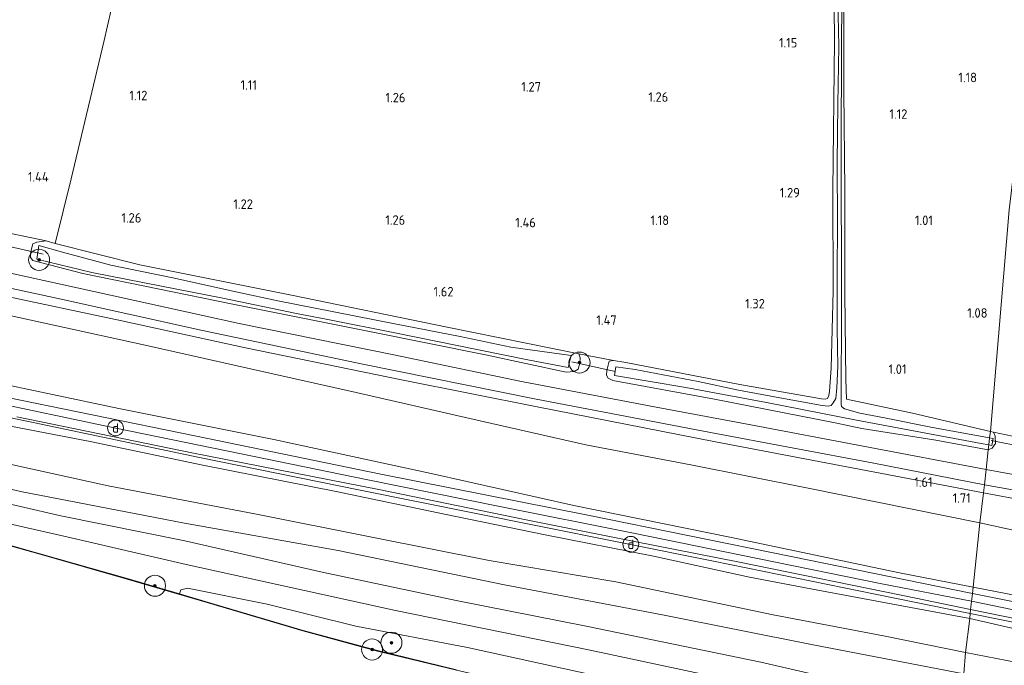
# Model space of a CAD drawing. Extents: x 126429 to 133038, y 413091 to 414846.
# Tile 142 of 256: x 128880 to 129066, y 413417 to 413539. Entities that reach past the tile are written whole.
import ezdxf
from ezdxf.enums import TextEntityAlignment as Align
from ezdxf.lldxf.tags import DXFTag

# ---------------------------------------------------------------- set-up
doc = ezdxf.new("R2010")
doc.units = 0
for name, color, linetype, lineweight in [('B-ME-GR-BOOM-S', 90, 'Continuous', 25), ('B-ME-GR-BOUWLAND_AKKERBOUW-GV', 80, 'Continuous', 13), ('B-ME-GR-GRAS-GV', 60, 'Continuous', 13), ('B-ME-GR-MOERAS-GV', 120, 'Continuous', 13), ('B-ME-GW-TALUD_KRUIN-G', 90, 'Continuous', 18), ('B-ME-GW-TALUD_TEEN-G', 90, 'Continuous', 18), ('B-ME-IE-MEUBILAIR_DIJKPAAL-S', 7, 'Continuous', 25), ('B-ME-IE-TERREINAFSCHEIDING_KUNSTMATIG_HEKWERK-G', 20, 'IE-TERREINAFSCHEIDING-KUNSTMATIG', 18), ('B-ME-KW-KUNSTWERK_DUIKER-G', 170, 'Continuous', 18), ('B-ME-OB-BESCHOEIING-GV', 7, 'Continuous', 18), ('B-ME-OB-OEVERVOORZIENING-G', 7, 'Continuous', 18), ('B-ME-OG-HOOGTEPUNT-S', 7, 'Continuous', 25), ('B-ME-OG-WATER_KANAAL-GV', 120, 'Continuous', 18), ('B-ME-OG-WATER_SLOOT-G', 120, 'Continuous', 18), ('B-ME-OG-WATER_SLOOT-GV', 120, 'Continuous', 18), ('B-ME-VH-VERHARDING_ASFALT-GV', 252, 'Continuous', 18), ('B-ME-VH-VERHARDING_HALFVERHARDING-GV', 252, 'Continuous', 18), ('B-ME-WH-WINTERBED-G', 150, 'WH-WINTERBED', 18)]:
    doc.layers.add(name, color=color, linetype=linetype, lineweight=lineweight)
doc.styles.add('NLCS-ISO', font='NLCS-ISO.ttf')
doc.styles.add('NLCS-ISO-ANNOTATIVE-T18', font='NLCS-ISO.ttf', dxfattribs={"height": 1.8})
doc.styles.get("Standard").update_dxf_attribs({"font": 'arial.ttf'})
doc.linetypes.add('IE-TERREINAFSCHEIDING-KUNSTMATIG', pattern='A,4,[82,NLCS.SHX,S=0.75,R=90,X=0,Y=0],4,-2', length=10)
tags = doc.linetypes.add('WH-WINTERBED', pattern='A,6,-3.5,["WB",Standard,S=1.8,R=0,X=-1.5,Y=-0.9],-3.5,6,-3.5,6,-3.5,6,-3.5,6,-3.5', length=51).pattern_tags.tags
tags[6] = DXFTag(74, 10)

# ---------------------------------------------------------------- blocks, each defined once
blk = doc.blocks.new('SAL-HOOGTELABEL-SO')
at = {"color": 0, "linetype": 'ByBlock', "lineweight": -2, "style": 'NLCS-ISO-ANNOTATIVE-T18'}
blk.add_attdef('HOOGTE', text='', height=1.8, dxfattribs=at).set_placement((2.79, 0), align=Align.RIGHT)
blk = doc.blocks.new('SGR-BOOM_01-SO')
at = {"linetype": 'ByBlock', "lineweight": 18}
h = blk.add_hatch(color=0, dxfattribs=at)
h.dxf.hatch_style = 1
edge = h.paths.add_edge_path()
edge.add_arc((0, 0), 0.25, 0, 360)
at = {"color": 0, "linetype": 'ByBlock', "lineweight": 18}
for radius in [2, 0.25]:
    blk.add_circle((0, 0), radius, dxfattribs=at)
blk = doc.blocks.new('SIE-DIJKPAAL-SO')
at = {"color": 0, "linetype": 'ByBlock', "lineweight": 18}
blk.add_circle((0, 0), 1.5, dxfattribs=at)
at = {"color": 0, "linetype": 'ByBlock', "lineweight": 18, "style": 'NLCS-ISO'}
blk.add_text('d', height=1.8, dxfattribs=at).set_placement((0, 0), align=Align.MIDDLE_CENTER)

msp = doc.modelspace()

# ---------------------------------------------------------------- linework, layer by layer
at = {"layer": 'B-ME-GR-BOUWLAND_AKKERBOUW-GV'}
for points in [[(128786.169, 413687.907, 1.114), (128924.068, 413657.704, 0.661), (128921.849, 413648.315, 0.612), (128916.405, 413624.946, 0.674), (128912.098, 413606.36, 0.662), (128907.484, 413586.845, 0.712), (128902.596, 413565.03, 0.787), (128895.666, 413534.655, 0.824), (128889.508, 413508.72, 1.187), (128886.464, 413496.487, 0.999), (128884.758, 413496.948, 1.067), (128873.766, 413499.24, 1.359)], [(129033.97, 413554.02, 0.764), (129034.111, 413534.865, 0.889), (129033.839, 413506.54, 0.964), (129033.882, 413487.515, 0.914), (129033.503, 413472.865, 1.102), (129033.163, 413468.462, 1.164), (129033.088, 413467.653, 1.139), (129032.817, 413467.103, 1.139), (129032.382, 413466.99, 1.139), (129031.673, 413467.012, 1.127), (129016.183, 413469.751, 1.139), (128994.574, 413473.898, 1.227), (128992.228, 413474.3, 1.202), (128985.666, 413475.575, 1.156), (128960.734, 413480.619, 1.218), (128931.214, 413486.656, 1.209), (128902.526, 413492.385, 1.053), (128886.464, 413496.487, 0.999), (128889.508, 413508.72, 1.187), (128895.666, 413534.655, 0.824), (128902.596, 413565.03, 0.787)]]:
    msp.add_polyline3d(points, dxfattribs=at)
at = {"layer": 'B-ME-GR-GRAS-GV'}
for points in [[(129067.227, 413502.864, 1.172), (129063.672, 413460.832, 1.148), (129048.946, 413464.293, 0.984), (129036.378, 413466.951, 0.771), (129036.268, 413470.664, 0.796), (129036.081, 413486.932, 0.796), (129036.072, 413506.516, 0.771), (129035.918, 413525.313, 0.821), (129035.911, 413546.754, 0.671), (129036.19, 413567.797, 0.471), (129036.105, 413593.054, 0.359), (129036.151, 413617.491, 0.446), (129036.015, 413633.159, 0.628), (129081.658, 413623.191, 0.88)], [(128886.464, 413496.487, 0.999), (128902.526, 413492.385, 1.053), (128931.214, 413486.656, 1.209), (128960.734, 413480.619, 1.218), (128985.666, 413475.575, 1.156), (128985.953, 413474.797, 1.222), (128985.852, 413473.805, 1.209), (128985.548, 413472.678, 1.209), (128984.826, 413472.186, 1.259), (128983.273, 413472.081, 1.312), (128967.993, 413475.383, 1.279), (128945.99, 413479.778, 1.329), (128920.13, 413484.954, 1.354), (128891.667, 413490.795, 1.383), (128882.236, 413493.237, 1.246), (128881.766, 413493.783, 1.242), (128881.841, 413494.944, 1.197), (128882.195, 413496.417, 1.086), (128883.003, 413496.68, 1.073), (128884.758, 413496.948, 1.067)], [(128976.346, 413474.377, 0.172), (128983.683, 413472.957, 0.172), (128984.262, 413475.247, 0.172), (128972.794, 413476.796, 0.172), (128963.169, 413478.871, 0.172), (128950.839, 413481.258, 0.172), (128935.712, 413484.214, 0.172), (128928.653, 413485.6, 0.172), (128921.018, 413487.232, 0.172), (128908.75, 413489.972, 0.172), (128897.028, 413492.34, 0.172), (128887.848, 413494.832, 0.172), (128883.345, 413496.063, 0.172), (128882.96, 413493.462, 0.172), (128893.384, 413490.982, 0.172), (128906.62, 413488.364, 0.172), (128918.193, 413486.128, 0.172), (128932.155, 413483.208, 0.172), (128938.131, 413482.058, 0.172), (128950.81, 413479.508, 0.172), (128966.691, 413476.301, 0.172)], [(129064.614, 413458.551, 1.03), (129063.992, 413457.693, 1.068), (129063.28, 413457.376, 1.115), (129063.373, 413458.31, -0.154), (129063.944, 413458.212, -0.154), (129064.187, 413459.498, -0.154), (129063.533, 413459.619, -0.154), (129063.672, 413460.832, 1.148), (129064.273, 413460.691, 1.155), (129064.584, 413459.963, 1.043)], [(129223.791, 413415.986, 1.936), (129223.314, 413412.517, 2.232), (129187.894, 413418.184, 2.265), (129156.763, 413424.259, 2.208), (129123.508, 413431.088, 2.281), (129093.063, 413436.69, 2.297), (129061.663, 413443.535, 1.926), (129062.376, 413449.226, 1.63), (129095.218, 413443.067, 1.671), (129115.959, 413439.23, 1.614), (129137.061, 413435.253, 1.541), (129167.089, 413429.719, 1.659), (129188.268, 413425.819, 1.623), (129219.47, 413419.883, 1.509), (129224.199, 413419.089, 1.452)], [(129223.314, 413412.517, 2.232), (129221.521, 413400.144, 5.96), (129196.741, 413404.559, 5.878), (129163.784, 413411.132, 5.878), (129127.252, 413418.172, 5.93), (129091.989, 413425.228, 6.1), (129060.394, 413431.341, 6.047), (129061.663, 413443.535, 1.926), (129093.063, 413436.69, 2.297), (129123.508, 413431.088, 2.281), (129156.763, 413424.259, 2.208), (129187.894, 413418.184, 2.265)], [(129221.353, 413399.133, 5.982), (129221.284, 413398.476, 6.067), (129195.889, 413403.51, 6.129), (129161.805, 413410.007, 6.129), (129125.983, 413416.922, 6.161), (129087.159, 413424.762, 6.149), (129060.262, 413430.149, 6.063), (129060.394, 413431.341, 6.047), (129091.989, 413425.228, 6.1), (129127.252, 413418.172, 5.93), (129163.784, 413411.132, 5.878), (129196.741, 413404.559, 5.878), (129221.521, 413400.144, 5.96)], [(129220.808, 413395.054, 6.108), (129220.594, 413393.605, 5.943), (129207.472, 413396.476, 5.943), (129190.336, 413399.665, 5.893), (129175.542, 413402.35, 5.905), (129165.229, 413404.214, 5.905), (129153.129, 413406.312, 5.93), (129134.171, 413410.496, 6.03), (129109.809, 413415.431, 6.105), (129090.262, 413418.96, 5.993), (129068.289, 413423.467, 6.005), (129059.754, 413425.421, 6.005), (129059.845, 413426.39, 6.269), (129059.926, 413427.119, 6.121), (129097.619, 413419.393, 6.202), (129118.619, 413415.263, 6.19), (129139.619, 413411.134, 6.177), (129163.069, 413406.673, 6.161), (129186.52, 413402.212, 6.145), (129220.862, 413395.438, 6.074)], [(129220.594, 413393.605, 5.943), (129219.483, 413386.943, 3.49), (129197.737, 413390.955, 3.556), (129175.542, 413395.656, 3.622), (129153.42, 413400.484, 3.738), (129131.648, 413405, 3.853), (129110.122, 413409.267, 3.904), (129088.309, 413413.309, 3.955), (129058.952, 413419.005, 3.9), (129059.754, 413425.421, 6.005), (129068.289, 413423.467, 6.005), (129090.262, 413418.96, 5.993), (129109.809, 413415.431, 6.105), (129134.171, 413410.496, 6.03), (129153.129, 413406.312, 5.93), (129165.229, 413404.214, 5.905), (129175.542, 413402.35, 5.905), (129190.336, 413399.665, 5.893), (129207.472, 413396.476, 5.943)], [(129219.483, 413386.943, 3.49), (129218.998, 413382.758, 3.091), (129204.108, 413385.244, 3.111), (129182.46, 413389.558, 3.319), (129160.743, 413394.014, 3.263), (129139.289, 413398.625, 3.482), (129115.538, 413403.367, 3.504), (129091.272, 413407.945, 3.527), (129058.646, 413414.929, 3.456), (129058.952, 413419.005, 3.9), (129088.309, 413413.309, 3.955), (129110.122, 413409.267, 3.904), (129131.648, 413405, 3.853), (129153.42, 413400.484, 3.738), (129175.542, 413395.656, 3.622), (129197.737, 413390.955, 3.556)]]:
    msp.add_polyline3d(points, close=True, dxfattribs=at)
for points in [[(129080.504, 413545.326, 0.796), (129080.877, 413534.779, 0.759), (129081.472, 413514.435, 0.821), (129082.125, 413495.948, 0.784), (129082.632, 413479.329, 0.759), (129083.03, 413466.195, 0.771), (129082.867, 413457.946, 0.771), (129069.039, 413459.709, 1.021), (129064.273, 413460.691, 1.155), (129063.672, 413460.832, 1.148), (129067.227, 413502.864, 1.172), (129081.658, 413623.191, 0.88)], [(129034.722, 413545.54, -0.154), (129034.942, 413533.84, -0.154), (129034.778, 413522.836, -0.154), (129034.609, 413511.706, -0.154), (129034.709, 413500.212, -0.154), (129034.668, 413490.727, -0.154), (129034.648, 413480.302, -0.154), (129034.757, 413473.197, -0.154), (129034.605, 413469.118, -0.154), (129034.391, 413467.12, -0.154), (129033.907, 413466.248, -0.154), (129033.512, 413465.778, -0.154), (129032.925, 413465.669, -0.154), (129031.787, 413465.781, -0.154), (129024.448, 413467.125, -0.154), (129015.948, 413468.683, -0.154), (129008.287, 413470.291, -0.154), (128996.36, 413472.564, -0.154), (128992.673, 413473.109, -0.154), (128992.419, 413471.443, -0.154), (129005.969, 413469.17, -0.154), (129021.227, 413466.337, -0.154), (129038.322, 413463.016, -0.154), (129061.95, 413458.553, -0.154), (129063.373, 413458.31, -0.154), (129063.28, 413457.376, 1.115), (129053.348, 413459.171, 1.228), (129039.312, 413461.4, 1.415), (129034.282, 413462.479, 1.465), (129011.416, 413466.969, 1.303), (128992.12, 413470.486, 1.365), (128991.271, 413470.918, 1.365), (128990.935, 413471.537, 1.34), (128990.961, 413472.373, 1.353), (128991.438, 413474.198, 1.214), (128992.228, 413474.3, 1.202), (128994.574, 413473.898, 1.227), (129016.183, 413469.751, 1.139), (129031.673, 413467.012, 1.127), (129032.382, 413466.99, 1.139), (129032.817, 413467.103, 1.139), (129033.088, 413467.653, 1.139), (129033.163, 413468.462, 1.164), (129033.503, 413472.865, 1.102), (129033.882, 413487.515, 0.914), (129033.839, 413506.54, 0.964), (129034.111, 413534.865, 0.889), (129033.97, 413554.02, 0.764)], [(129035.911, 413546.754, 0.671), (129035.918, 413525.313, 0.821), (129036.072, 413506.516, 0.771), (129036.081, 413486.932, 0.796), (129036.268, 413470.664, 0.796), (129036.378, 413466.951, 0.771), (129048.946, 413464.293, 0.984), (129063.672, 413460.832, 1.148), (129063.533, 413459.619, -0.154), (129052.712, 413461.63, -0.154), (129043.586, 413463.461, -0.154), (129038.92, 413464.316, -0.154), (129036.053, 413465.116, -0.154), (129035.484, 413465.564, -0.154), (129035.421, 413465.998, -0.154), (129035.449, 413484.843, -0.154), (129035.374, 413515.081, -0.154), (129035.481, 413533.214, -0.154), (129035.617, 413552.285, -0.154)], [(128873.766, 413499.24, 1.359), (128884.758, 413496.948, 1.067), (128883.003, 413496.68, 1.073), (128882.195, 413496.417, 1.086), (128881.841, 413494.944, 1.197), (128881.766, 413493.783, 1.242), (128882.236, 413493.237, 1.246), (128891.667, 413490.795, 1.383), (128920.13, 413484.954, 1.354), (128945.99, 413479.778, 1.329), (128967.993, 413475.383, 1.279), (128983.273, 413472.081, 1.312), (128984.826, 413472.186, 1.259), (128985.548, 413472.678, 1.209), (128985.852, 413473.805, 1.209), (128985.953, 413474.797, 1.222), (128985.666, 413475.575, 1.156), (128992.228, 413474.3, 1.202), (128991.438, 413474.198, 1.214), (128990.961, 413472.373, 1.353), (128990.935, 413471.537, 1.34), (128991.271, 413470.918, 1.365), (128992.12, 413470.486, 1.365), (129011.416, 413466.969, 1.303), (129034.282, 413462.479, 1.465), (129039.312, 413461.4, 1.415), (129053.348, 413459.171, 1.228), (129063.28, 413457.376, 1.115), (129062.866, 413453.649, 1.457), (129039.587, 413458.086, 1.531), (129018.283, 413462.093, 1.535), (129000.329, 413465.435, 1.481), (128974.85, 413470.336, 1.667), (128950.605, 413475.374, 1.638), (128921.314, 413481.307, 1.774), (128890.031, 413488.19, 1.828), (128857.514, 413495.322, 1.823)], [(128856.587, 413492.598, 1.939), (128887.601, 413485.884, 1.889), (128914.359, 413479.98, 1.906), (128944.773, 413473.624, 1.753), (128977.287, 413467.035, 1.654), (129010.644, 413460.648, 1.535), (129041.575, 413454.852, 1.551), (129062.546, 413450.762, 1.486), (129062.376, 413449.226, 1.63), (129037.77, 413453.889, 1.646), (129011.611, 413458.861, 1.749), (128977.82, 413465.525, 1.77), (128952.429, 413470.549, 2.054), (128922.509, 413476.722, 2.054), (128899.066, 413481.816, 1.988), (128875.2, 413486.866, 1.984)], [(128875.2, 413486.866, 1.984), (128899.066, 413481.816, 1.988), (128922.509, 413476.722, 2.054), (128952.429, 413470.549, 2.054), (128977.82, 413465.525, 1.77), (129011.611, 413458.861, 1.749), (129037.77, 413453.889, 1.646), (129062.376, 413449.226, 1.63), (129061.663, 413443.535, 1.926), (129028.803, 413450.175, 2.034), (129007.242, 413454.459, 2.258), (128987.037, 413458.305, 2.307), (128965.036, 413463.292, 2.182), (128943.502, 413468.205, 2.219), (128923.461, 413472.73, 2.221), (128903.488, 413477.176, 2.211), (128870.829, 413484.354, 2.202)], [(128870.829, 413484.354, 2.202), (128903.488, 413477.176, 2.211), (128923.461, 413472.73, 2.221), (128943.502, 413468.205, 2.219), (128965.036, 413463.292, 2.182), (128987.037, 413458.305, 2.307), (129007.242, 413454.459, 2.258), (129028.803, 413450.175, 2.034), (129061.663, 413443.535, 1.926), (129060.394, 413431.341, 6.047), (129046.47, 413434.083, 6.01), (129014.278, 413440.851, 5.915), (128984.74, 413446.832, 5.993), (128957.722, 413452.913, 5.628), (128927.902, 413459.323, 5.548), (128898.526, 413465.217, 5.831), (128873.329, 413470.505, 5.892)], [(128873.329, 413470.505, 5.892), (128898.526, 413465.217, 5.831), (128927.902, 413459.323, 5.548), (128957.722, 413452.913, 5.628), (128984.74, 413446.832, 5.993), (129014.278, 413440.851, 5.915), (129046.47, 413434.083, 6.01), (129060.394, 413431.341, 6.047), (129060.262, 413430.149, 6.063), (129025.939, 413437.175, 6.051), (128987.384, 413444.993, 6.096), (128948.19, 413452.766, 6.051), (128912.91, 413460.022, 6.166), (128874.603, 413467.866, 6.133)], [(128854.554, 413468.31, 6.278), (128882.599, 413462.473, 6.175), (128913.472, 413455.967, 6.092), (128944.271, 413449.759, 6.026), (128977.224, 413443.093, 6.096), (129011.191, 413436.26, 6.121), (129042.176, 413429.973, 6.154), (129059.845, 413426.39, 6.269), (129059.754, 413425.421, 6.005), (129038.457, 413429.406, 5.955), (129029.677, 413431.048, 5.886), (129018.001, 413433.274, 5.874), (128999.861, 413437.221, 5.949), (128979.282, 413441.292, 5.861), (128960.219, 413445.195, 5.811), (128939.672, 413449.482, 5.761), (128914.458, 413454.496, 5.749), (128893.077, 413458.957, 5.824), (128872.374, 413462.934, 5.824)], [(128879.204, 413463.633, 6.129), (128912.689, 413456.717, 6.026), (128947.8, 413449.882, 6.002), (128975.728, 413444.112, 6.088), (128995.93, 413440.094, 6.035), (129016.133, 413436.077, 5.981), (129049.543, 413429.265, 6.063), (129059.926, 413427.119, 6.121), (129059.845, 413426.39, 6.269), (129042.176, 413429.973, 6.154), (129011.191, 413436.26, 6.121), (128977.224, 413443.093, 6.096), (128944.271, 413449.759, 6.026), (128913.472, 413455.967, 6.092), (128882.599, 413462.473, 6.175), (128854.554, 413468.31, 6.278)], [(128872.374, 413462.934, 5.824), (128893.077, 413458.957, 5.824), (128914.458, 413454.496, 5.749), (128939.672, 413449.482, 5.761), (128960.219, 413445.195, 5.811), (128979.282, 413441.292, 5.861), (128999.861, 413437.221, 5.949), (129018.001, 413433.274, 5.874), (129029.677, 413431.048, 5.886), (129038.457, 413429.406, 5.955), (129059.754, 413425.421, 6.005), (129058.952, 413419.005, 3.9), (129043.41, 413422.12, 3.838), (129022.528, 413426.145, 3.904), (128992.672, 413432.342, 3.761), (128968.667, 413436.397, 3.657), (128946.791, 413440.761, 3.558), (128924.599, 413445.204, 3.344), (128896.486, 413450.543, 3.087), (128871.463, 413456.041, 3.244)], [(129101.258, 413446.558, 1.484), (129062.866, 413453.649, 1.457), (129063.28, 413457.376, 1.115), (129063.992, 413457.693, 1.068), (129064.614, 413458.551, 1.03), (129064.584, 413459.963, 1.043), (129064.273, 413460.691, 1.155), (129069.039, 413459.709, 1.021)], [(128871.463, 413456.041, 3.244), (128896.486, 413450.543, 3.087), (128924.599, 413445.204, 3.344), (128946.791, 413440.761, 3.558), (128968.667, 413436.397, 3.657), (128992.672, 413432.342, 3.761), (129022.528, 413426.145, 3.904), (129043.41, 413422.12, 3.838), (129058.952, 413419.005, 3.9), (129058.646, 413414.929, 3.456), (129030.097, 413420.433, 3.627), (129001.553, 413426.134, 3.399), (128971.593, 413431.817, 3.329), (128940.054, 413438.321, 3.087), (128910.935, 413443.486, 2.712), (128879.856, 413449.479, 2.548), (128849.323, 413456.789, 2.924)], [(128849.323, 413456.789, 2.924), (128879.856, 413449.479, 2.548), (128910.935, 413443.486, 2.712), (128940.054, 413438.321, 3.087), (128971.593, 413431.817, 3.329), (129001.553, 413426.134, 3.399), (129030.097, 413420.433, 3.627), (129058.646, 413414.929, 3.456), (129057.924, 413409.141, 1.795), (129043.395, 413411.798, 1.651), (129020.192, 413417.121, 1.601), (128987.107, 413423.943, 1.572), (128962.432, 413428.833, 1.568), (128937.027, 413434.22, 1.564), (128911.029, 413440.13, 1.572), (128887.54, 413444.876, 1.527), (128864.515, 413450.195, 1.634)], [(129219.47, 413419.883, 1.509), (129188.268, 413425.819, 1.623), (129167.089, 413429.719, 1.659), (129137.061, 413435.253, 1.541), (129115.959, 413439.23, 1.614), (129095.218, 413443.067, 1.671), (129062.376, 413449.226, 1.63), (129062.546, 413450.762, 1.486), (129089.562, 413445.97, 1.57), (129119.513, 413440.33, 1.541), (129140.287, 413436.383, 1.493), (129161.061, 413432.437, 1.444), (129181.971, 413428.578, 1.365), (129202.881, 413424.72, 1.285), (129225.84, 413420.399, 1.273)], [(128864.515, 413450.195, 1.634), (128887.54, 413444.876, 1.527), (128911.029, 413440.13, 1.572), (128937.027, 413434.22, 1.564), (128962.432, 413428.833, 1.568), (128987.107, 413423.943, 1.572), (129020.192, 413417.121, 1.601), (129043.395, 413411.798, 1.651), (129057.924, 413409.141, 1.795), (129057.379, 413404.14, 1.387), (129054.729, 413404.877, 1.383), (129026.085, 413411.417, 1.308), (129014.475, 413413.75, 1.481), (128987.806, 413419.4, 1.547), (128950.945, 413426.906, 1.543), (128931.097, 413431.28, 1.537), (128911.25, 413435.655, 1.531), (128888.683, 413440.876, 1.391), (128862.693, 413446.741, 1.44)], [(128862.693, 413446.741, 1.44), (128888.683, 413440.876, 1.391), (128911.25, 413435.655, 1.531), (128931.097, 413431.28, 1.537), (128950.945, 413426.906, 1.543), (128987.806, 413419.4, 1.547), (129014.475, 413413.75, 1.481)], [(128990.257, 413414.277, 1.025), (128964.596, 413419.914, 0.975), (128943.416, 413423.954, 1.275), (128926.647, 413428.12, 1.125), (128911.54, 413431.194, 0.937), (128910.249, 413430.88, 0.8), (128910.0265, 413430.0698, 0.756), (128900.123, 413432.966, 0.723), (128883.383, 413437.753, 0.701), (128872.205, 413440.882, 0.719)]]:
    msp.add_polyline3d(points, dxfattribs=at)
at = {"layer": 'B-ME-GR-MOERAS-GV'}
msp.add_polyline3d([(128962.504, 413415.725, 0.843), (128947.284, 413419.423, 0.728), (128933.439, 413423.171, 0.774), (128915.487, 413428.473, 0.79), (128910.0265, 413430.0698, 0.756), (128910.249, 413430.88, 0.8), (128911.54, 413431.194, 0.937), (128926.647, 413428.12, 1.125), (128943.416, 413423.954, 1.275), (128964.596, 413419.914, 0.975), (128990.257, 413414.277, 1.025)], dxfattribs=at)
at = {"layer": 'B-ME-GW-TALUD_KRUIN-G'}
for points in [[(128718.533, 413502.761, 6.169), (128732.069, 413499.913, 6.17), (128734.876, 413499.322, 6.17), (128759.194, 413494.716, 6.043), (128778.994, 413490.602, 6.117), (128800.683, 413485.914, 6.154), (128822.848, 413481.531, 5.975), (128847.462, 413476.069, 5.833), (128873.329, 413470.505, 5.892), (128898.526, 413465.217, 5.831), (128927.902, 413459.323, 5.548), (128957.722, 413452.913, 5.628), (128984.74, 413446.832, 5.993), (129014.278, 413440.851, 5.915), (129046.47, 413434.083, 6.01), (129060.394, 413431.341, 6.047)], [(129059.754, 413425.421, 6.005), (129038.457, 413429.406, 5.955), (129029.677, 413431.048, 5.886), (129018.001, 413433.274, 5.874), (128999.861, 413437.221, 5.949), (128979.282, 413441.292, 5.861), (128960.219, 413445.195, 5.811), (128939.672, 413449.482, 5.761), (128914.458, 413454.496, 5.749), (128893.077, 413458.957, 5.824), (128872.374, 413462.934, 5.824), (128846.982, 413468.629, 5.924), (128823.979, 413473.575, 5.899), (128803.354, 413477.622, 5.886), (128781.651, 413482.432, 5.924), (128756.516, 413487.572, 5.874), (128742.427, 413490.895, 6.036), (128732.13, 413493.703, 6.149), (128730.805, 413494.742, 6.303)], [(128759.527, 413477.294, 3.111), (128771.481, 413474.18, 2.932), (128793.49, 413469.035, 2.896), (128820.662, 413463.246, 2.995), (128849.323, 413456.789, 2.924), (128879.856, 413449.479, 2.548), (128910.935, 413443.486, 2.712), (128940.054, 413438.321, 3.087), (128971.593, 413431.817, 3.329), (129001.553, 413426.134, 3.399), (129030.097, 413420.433, 3.627), (129058.646, 413414.929, 3.456)], [(129060.394, 413431.341, 6.047), (129091.989, 413425.228, 6.1), (129127.252, 413418.172, 5.93), (129163.784, 413411.132, 5.878), (129196.741, 413404.559, 5.878), (129221.521, 413400.144, 5.96), (129226.119, 413399.346, 5.817), (129258.74, 413393.597, 5.824), (129286.515, 413388.232, 5.898), (129320.526, 413381.944, 5.958), (129352.385, 413375.962, 5.994), (129385.457, 413369.818, 5.994), (129421.637, 413363.753, 5.77), (129442.79, 413359.546, 5.74)], [(129059.754, 413425.421, 6.005), (129068.289, 413423.467, 6.005), (129090.262, 413418.96, 5.993), (129109.809, 413415.431, 6.105), (129134.171, 413410.496, 6.03), (129153.129, 413406.312, 5.93), (129165.229, 413404.214, 5.905), (129175.542, 413402.35, 5.905), (129190.336, 413399.665, 5.893), (129207.472, 413396.476, 5.943), (129220.594, 413393.605, 5.943), (129230.122, 413391.784, 5.868), (129247.564, 413388.489, 5.918), (129263.788, 413385.31, 5.93), (129281.643, 413382.33, 5.868), (129300.937, 413378.549, 5.855), (129320.087, 413375.123, 5.905), (129338.636, 413372.021, 5.98), (129357.284, 413368.577, 5.905), (129380.583, 413364.31, 5.968), (129401.083, 413360.436, 5.843), (129418.755, 413357.31, 5.855), (129441.932, 413353.351, 5.843)]]:
    msp.add_polyline3d(points, dxfattribs=at)
at = {"layer": 'B-ME-GW-TALUD_TEEN-G'}
for points in [[(129061.663, 413443.535, 1.926), (129028.803, 413450.175, 2.034), (129007.242, 413454.459, 2.258), (128987.037, 413458.305, 2.307), (128965.036, 413463.292, 2.182), (128943.502, 413468.205, 2.219), (128923.461, 413472.73, 2.221), (128903.488, 413477.176, 2.211), (128870.829, 413484.354, 2.202), (128839.236, 413491.05, 2.314), (128802.196, 413499.338, 2.318), (128769.797, 413505.946, 2.293), (128739.213, 413511.803, 2.659), (128735.451, 413512.496, 2.628), (128719.623, 413515.486, 2.623)], [(129057.924, 413409.141, 1.795), (129043.395, 413411.798, 1.651), (129020.192, 413417.121, 1.601), (128987.107, 413423.943, 1.572), (128962.432, 413428.833, 1.568), (128937.027, 413434.22, 1.564), (128911.029, 413440.13, 1.572), (128887.54, 413444.876, 1.527), (128864.515, 413450.195, 1.634), (128839.652, 413455.422, 1.712), (128809.67, 413461.763, 1.946), (128784.292, 413467.397, 2.045), (128762.918, 413472.28, 2.074), (128756.626, 413473.714, 2.063), (128754.319, 413473.088, 2.059), (128750.719, 413474.062, 2.054), (128747.09, 413476.402, 2.082), (128729.645, 413478.633, 1.878), (128727.465, 413479.032, 1.853)], [(129058.952, 413419.005, 3.9), (129043.41, 413422.12, 3.838), (129022.528, 413426.145, 3.904), (128992.672, 413432.342, 3.761), (128968.667, 413436.397, 3.657), (128946.791, 413440.761, 3.558), (128924.599, 413445.204, 3.344), (128896.486, 413450.543, 3.087), (128871.463, 413456.041, 3.244), (128840.166, 413462.782, 3.509), (128818.044, 413467.611, 3.344), (128793.152, 413473.087, 3.344), (128772.62, 413477.345, 3.286), (128757.069, 413480.356, 3.411)], [(129444.477, 413371.025, 2.256), (129437.801, 413372.236, 2.159), (129404.191, 413378.14, 2.232), (129381.227, 413382.298, 2.263), (129359.777, 413386.372, 2.293), (129327.694, 413392.438, 2.232), (129303.666, 413397.147, 2.179), (129280.218, 413401.712, 2.126), (129254.137, 413406.815, 2.177), (129227.668, 413411.728, 2.228), (129223.314, 413412.517, 2.232), (129187.894, 413418.184, 2.265), (129156.763, 413424.259, 2.208), (129123.508, 413431.088, 2.281), (129093.063, 413436.69, 2.297), (129061.663, 413443.535, 1.926)], [(129058.952, 413419.005, 3.9), (129088.309, 413413.309, 3.955), (129110.122, 413409.267, 3.904), (129131.648, 413405, 3.853), (129153.42, 413400.484, 3.738), (129175.542, 413395.656, 3.622), (129197.737, 413390.955, 3.556), (129219.483, 413386.943, 3.49), (129224.977, 413386.008, 3.492), (129243.944, 413381.951, 3.508), (129265.294, 413377.949, 3.536), (129286.781, 413374.351, 3.717), (129309.025, 413370.13, 3.598), (129331.171, 413365.754, 3.601), (129368.615, 413359.435, 3.634), (129404.001, 413353.136, 3.617), (129427.33, 413348.893, 3.5), (129440.83, 413346.054, 3.4)]]:
    msp.add_polyline3d(points, dxfattribs=at)
at = {"layer": 'B-ME-IE-TERREINAFSCHEIDING_KUNSTMATIG_HEKWERK-G'}
for points in [[(128886.464, 413496.487, 0.999), (128889.508, 413508.72, 1.187), (128895.666, 413534.655, 0.824), (128902.596, 413565.03, 0.787), (128907.484, 413586.845, 0.712), (128912.098, 413606.36, 0.662), (128916.405, 413624.946, 0.674), (128921.849, 413648.315, 0.612), (128924.068, 413657.704, 0.661)], [(128738.824, 413517.209, 2.186), (128755.842, 413513.615, 2.215), (128783.933, 413507.255, 2.206), (128814.403, 413500.478, 2.206), (128842.421, 413494.135, 2.087), (128875.2, 413486.866, 1.984), (128899.066, 413481.816, 1.988), (128922.509, 413476.722, 2.054), (128952.429, 413470.549, 2.054), (128977.82, 413465.525, 1.77), (129011.611, 413458.861, 1.749), (129037.77, 413453.889, 1.646), (129062.376, 413449.226, 1.63)], [(128886.464, 413496.487, 0.999), (128902.526, 413492.385, 1.053), (128931.214, 413486.656, 1.209), (128960.734, 413480.619, 1.218), (128985.666, 413475.575, 1.156)], [(129059.845, 413426.39, 6.269), (129042.176, 413429.973, 6.154), (129011.191, 413436.26, 6.121), (128977.224, 413443.093, 6.096), (128944.271, 413449.759, 6.026), (128913.472, 413455.967, 6.092), (128882.599, 413462.473, 6.175), (128854.554, 413468.31, 6.278), (128826.786, 413474.223, 6.253), (128795.987, 413480.796, 6.335), (128767.771, 413486.776, 6.389), (128737.057, 413493.376, 6.327), (128730.805, 413494.742, 6.303)], [(128725.703, 413470.325, 1.585), (128731.91, 413469.454, 1.49), (128754.621, 413465.801, 1.931), (128777.849, 413462.733, 1.737), (128790.826, 413460.755, 1.49), (128813.854, 413456.74, 1.564), (128839.977, 413451.887, 1.551), (128862.693, 413446.741, 1.44), (128888.683, 413440.876, 1.391), (128911.25, 413435.655, 1.531), (128931.097, 413431.28, 1.537), (128950.945, 413426.906, 1.543), (128987.806, 413419.4, 1.547), (129014.475, 413413.75, 1.481), (129026.085, 413411.417, 1.308), (129054.729, 413404.877, 1.383), (129057.379, 413404.14, 1.387)], [(129219.47, 413419.883, 1.509), (129188.268, 413425.819, 1.623), (129167.089, 413429.719, 1.659), (129137.061, 413435.253, 1.541), (129115.959, 413439.23, 1.614), (129095.218, 413443.067, 1.671), (129062.376, 413449.226, 1.63)], [(129214.347, 413396.27, 6.105), (129200.447, 413398.885, 6.1), (129167.379, 413405.184, 6.25), (129133.386, 413411.655, 6.255), (129096.388, 413419.002, 6.385), (129059.845, 413426.39, 6.269)]]:
    msp.add_polyline3d(points, dxfattribs=at)
at = {"layer": 'B-ME-KW-KUNSTWERK_DUIKER-G'}
for points in [[(128884.148, 413494.435, 0.225), (128873.825, 413496.749, 0.275)], [(128992.571, 413472.223, -0.208), (128984.33, 413474.01, 0.185)], [(129070.22, 413457.876, -0.031), (129063.822, 413459.141, -0.208)]]:
    msp.add_polyline3d(points, dxfattribs=at)
at = {"layer": 'B-ME-OB-BESCHOEIING-GV'}
for points in [[(128962.481, 413415.628, 0.7), (128947.259, 413419.326, 0.7), (128933.411, 413423.075, 0.7), (128915.459, 413428.377, 0.7), (128900.096, 413432.87, 0.7), (128883.356, 413437.657, 0.7), (128872.179, 413440.785, 0.7)], [(128872.205, 413440.882, 0.719), (128883.383, 413437.753, 0.701), (128900.123, 413432.966, 0.723), (128910.0265, 413430.0698, 0.756), (128915.487, 413428.473, 0.79), (128933.439, 413423.171, 0.774), (128947.284, 413419.423, 0.728), (128962.504, 413415.725, 0.843)]]:
    msp.add_polyline3d(points, dxfattribs=at)
at = {"layer": 'B-ME-OB-OEVERVOORZIENING-G'}
msp.add_polyline3d([(129015.948, 413404.154, 0.7), (129015.814, 413403.747, 0.7), (129009.388, 413405.005, 0.7), (129006.891, 413405.153, 0.7), (129004.714, 413405.787, 0.7), (129002.973, 413406.547, 0.7), (128992.362, 413408.949, 0.7), (128975.667, 413412.574, 0.7), (128962.481, 413415.628, 0.7), (128947.259, 413419.326, 0.7), (128933.411, 413423.075, 0.7), (128915.459, 413428.377, 0.7), (128900.096, 413432.87, 0.7), (128883.356, 413437.657, 0.7), (128872.179, 413440.785, 0.7), (128863.528, 413442.934, 0.7), (128860.388, 413443.592, 0.7), (128849.565, 413445.862, 0.7), (128830.645, 413449.642, 0.7), (128814.14, 413452.682, 0.7), (128810.132, 413453.341, 0.7), (128795.5, 413455.75, 0.7), (128794.948, 413455.841, 0.7)], dxfattribs=at)
at = {"layer": 'B-ME-OG-WATER_KANAAL-GV'}
msp.add_polyline3d([(128872.179, 413440.785, 0.7), (128883.356, 413437.657, 0.7), (128900.096, 413432.87, 0.7), (128915.459, 413428.377, 0.7), (128933.411, 413423.075, 0.7), (128947.259, 413419.326, 0.7), (128962.481, 413415.628, 0.7)], dxfattribs=at)
at = {"layer": 'B-ME-OG-WATER_SLOOT-G'}
for points in [[(129063.672, 413460.832, 1.148), (129048.946, 413464.293, 0.984), (129036.378, 413466.951, 0.771), (129036.268, 413470.664, 0.796), (129036.081, 413486.932, 0.796), (129036.072, 413506.516, 0.771), (129035.918, 413525.313, 0.821), (129035.911, 413546.754, 0.671), (129036.19, 413567.797, 0.471), (129036.105, 413593.054, 0.359), (129036.151, 413617.491, 0.446), (129036.015, 413633.159, 0.628)], [(129033.97, 413554.02, 0.764), (129034.111, 413534.865, 0.889), (129033.839, 413506.54, 0.964), (129033.882, 413487.515, 0.914), (129033.503, 413472.865, 1.102), (129033.163, 413468.462, 1.164), (129033.088, 413467.653, 1.139), (129032.817, 413467.103, 1.139), (129032.382, 413466.99, 1.139), (129031.673, 413467.012, 1.127), (129016.183, 413469.751, 1.139), (128994.574, 413473.898, 1.227), (128992.228, 413474.3, 1.202), (128991.438, 413474.198, 1.214), (128990.961, 413472.373, 1.353), (128990.935, 413471.537, 1.34), (128991.271, 413470.918, 1.365), (128992.12, 413470.486, 1.365), (129011.416, 413466.969, 1.303), (129034.282, 413462.479, 1.465), (129039.312, 413461.4, 1.415), (129053.348, 413459.171, 1.228), (129063.28, 413457.376, 1.115)], [(128985.666, 413475.575, 1.156), (128985.953, 413474.797, 1.222), (128985.852, 413473.805, 1.209), (128985.548, 413472.678, 1.209), (128984.826, 413472.186, 1.259), (128983.273, 413472.081, 1.312), (128967.993, 413475.383, 1.279), (128945.99, 413479.778, 1.329), (128920.13, 413484.954, 1.354), (128891.667, 413490.795, 1.383), (128882.236, 413493.237, 1.246), (128881.766, 413493.783, 1.242), (128881.841, 413494.944, 1.197), (128882.195, 413496.417, 1.086), (128883.003, 413496.68, 1.073), (128884.758, 413496.948, 1.067), (128886.464, 413496.487, 0.999)], [(129063.28, 413457.376, 1.115), (129063.992, 413457.693, 1.068), (129064.614, 413458.551, 1.03), (129064.584, 413459.963, 1.043), (129064.273, 413460.691, 1.155), (129063.672, 413460.832, 1.148)]]:
    msp.add_polyline3d(points, dxfattribs=at)
at = {"layer": 'B-ME-OG-WATER_SLOOT-GV'}
msp.add_polyline3d([(129035.617, 413552.285, -0.154), (129035.481, 413533.214, -0.154), (129035.374, 413515.081, -0.154), (129035.449, 413484.843, -0.154), (129035.421, 413465.998, -0.154), (129035.484, 413465.564, -0.154), (129036.053, 413465.116, -0.154), (129038.92, 413464.316, -0.154), (129043.586, 413463.461, -0.154), (129052.712, 413461.63, -0.154), (129063.533, 413459.619, -0.154), (129063.373, 413458.31, -0.154), (129061.95, 413458.553, -0.154), (129038.322, 413463.016, -0.154), (129021.227, 413466.337, -0.154), (129005.969, 413469.17, -0.154), (128992.419, 413471.443, -0.154), (128992.673, 413473.109, -0.154), (128996.36, 413472.564, -0.154), (129008.287, 413470.291, -0.154), (129015.948, 413468.683, -0.154), (129024.448, 413467.125, -0.154), (129031.787, 413465.781, -0.154), (129032.925, 413465.669, -0.154), (129033.512, 413465.778, -0.154), (129033.907, 413466.248, -0.154), (129034.391, 413467.12, -0.154), (129034.605, 413469.118, -0.154), (129034.757, 413473.197, -0.154), (129034.648, 413480.302, -0.154), (129034.668, 413490.727, -0.154), (129034.709, 413500.212, -0.154), (129034.609, 413511.706, -0.154), (129034.778, 413522.836, -0.154), (129034.942, 413533.84, -0.154), (129034.722, 413545.54, -0.154)], dxfattribs=at)
for points in [[(128984.262, 413475.247, 0.172), (128983.683, 413472.957, 0.172), (128976.346, 413474.377, 0.172), (128966.691, 413476.301, 0.172), (128950.81, 413479.508, 0.172), (128938.131, 413482.058, 0.172), (128932.155, 413483.208, 0.172), (128918.193, 413486.128, 0.172), (128906.62, 413488.364, 0.172), (128893.384, 413490.982, 0.172), (128882.96, 413493.462, 0.172), (128883.345, 413496.063, 0.172), (128887.848, 413494.832, 0.172), (128897.028, 413492.34, 0.172), (128908.75, 413489.972, 0.172), (128921.018, 413487.232, 0.172), (128928.653, 413485.6, 0.172), (128935.712, 413484.214, 0.172), (128950.839, 413481.258, 0.172), (128963.169, 413478.871, 0.172), (128972.794, 413476.796, 0.172)], [(129064.187, 413459.498, -0.154), (129063.944, 413458.212, -0.154), (129063.373, 413458.31, -0.154), (129063.533, 413459.619, -0.154)]]:
    msp.add_polyline3d(points, close=True, dxfattribs=at)
at = {"layer": 'B-ME-VH-VERHARDING_ASFALT-GV'}
for points in [[(128857.514, 413495.322, 1.823), (128890.031, 413488.19, 1.828), (128921.314, 413481.307, 1.774), (128950.605, 413475.374, 1.638), (128974.85, 413470.336, 1.667), (129000.329, 413465.435, 1.481), (129018.283, 413462.093, 1.535), (129039.587, 413458.086, 1.531), (129062.866, 413453.649, 1.457), (129062.546, 413450.762, 1.486), (129041.575, 413454.852, 1.551), (129010.644, 413460.648, 1.535), (128977.287, 413467.035, 1.654), (128944.773, 413473.624, 1.753), (128914.359, 413479.98, 1.906), (128887.601, 413485.884, 1.889), (128856.587, 413492.598, 1.939)], [(129225.84, 413420.399, 1.273), (129202.881, 413424.72, 1.285), (129181.971, 413428.578, 1.365), (129161.061, 413432.437, 1.444), (129140.287, 413436.383, 1.493), (129119.513, 413440.33, 1.541), (129089.562, 413445.97, 1.57), (129062.546, 413450.762, 1.486), (129062.866, 413453.649, 1.457), (129101.258, 413446.558, 1.484), (129121.915, 413442.701, 1.411), (129142.572, 413438.845, 1.338), (129181.61, 413431.518, 1.342), (129201.581, 413427.798, 1.285), (129221.552, 413424.078, 1.228)]]:
    msp.add_polyline3d(points, dxfattribs=at)
at = {"layer": 'B-ME-VH-VERHARDING_HALFVERHARDING-GV'}
msp.add_polyline3d([(128874.603, 413467.866, 6.133), (128912.91, 413460.022, 6.166), (128948.19, 413452.766, 6.051), (128987.384, 413444.993, 6.096), (129025.939, 413437.175, 6.051), (129060.262, 413430.149, 6.063), (129059.926, 413427.119, 6.121), (129049.543, 413429.265, 6.063), (129016.133, 413436.077, 5.981), (128995.93, 413440.094, 6.035), (128975.728, 413444.112, 6.088), (128947.8, 413449.882, 6.002), (128912.689, 413456.717, 6.026), (128879.204, 413463.633, 6.129)], dxfattribs=at)
msp.add_polyline3d([(129221.069, 413397.004, 6.097), (129220.862, 413395.438, 6.074), (129186.52, 413402.212, 6.145), (129163.069, 413406.673, 6.161), (129139.619, 413411.134, 6.177), (129118.619, 413415.263, 6.19), (129097.619, 413419.393, 6.202), (129059.926, 413427.119, 6.121), (129060.262, 413430.149, 6.063), (129087.159, 413424.762, 6.149), (129125.983, 413416.922, 6.161), (129161.805, 413410.007, 6.129), (129195.889, 413403.51, 6.129), (129221.284, 413398.476, 6.067)], close=True, dxfattribs=at)
at = {"layer": 'B-ME-WH-WINTERBED-G'}
for points in [[(129060.104, 413428.724, 6.09), (129043.09, 413432.015, 6.002), (129019.552, 413436.798, 6.031), (128996.015, 413441.582, 6.059), (128970.699, 413446.651, 6.043), (128945.384, 413451.721, 6.026), (128921.677, 413456.61, 6.068), (128897.971, 413461.499, 6.109), (128872.157, 413466.934, 6.126), (128846.343, 413472.37, 6.142), (128823.398, 413477.245, 6.196), (128800.453, 413482.121, 6.249), (128770.918, 413488.62, 6.166), (128733.697, 413496.311, 6.245), (128731.3241, 413496.8004, 6.2657), (128729.964, 413497.081, 6.261), (128718.267, 413499.656, 6.258)], [(129442.395, 413356.668, 6.068), (129412.396, 413361.991, 6.108), (129376.103, 413368.584, 6.116), (129333.547, 413376.143, 6.088), (129289.963, 413384.139, 6.084), (129262.457, 413389.222, 6.086), (129234.952, 413394.305, 6.088), (129221.069, 413397.004, 6.097), (129192.218, 413402.614, 6.116), (129168.9, 413407.152, 6.116), (129145.582, 413411.691, 6.116), (129119.68, 413416.713, 6.123), (129093.779, 413421.735, 6.129), (129060.104, 413428.724, 6.09)]]:
    msp.add_polyline3d(points, dxfattribs=at)

# ---------------------------------------------------------------- block references
at = {"layer": 'B-ME-GR-BOOM-S'}
for p in [(128883.408, 413493.369, 1.016), (128985.804, 413473.902, 0.851), (128905.367, 413431.622, 0.735), (128950.168, 413420.832, 0.826), (128946.512, 413419.551, 0.659)]:
    msp.add_blockref('SGR-BOOM_01-SO', p, dxfattribs=at)
at = {"layer": 'B-ME-IE-MEUBILAIR_DIJKPAAL-S'}
for p in [(128897.887, 413461.517, 6.109), (128995.536, 413439.481, 6.252)]:
    msp.add_blockref('SIE-DIJKPAAL-SO', p, dxfattribs=at)
at = {"layer": 'B-ME-OG-HOOGTEPUNT-S'}
for p, values in [((129024.296, 413533.59, 1.154), {'HOOGTE': '1.15'}), ((128921.891, 413525.593, 1.105), {'HOOGTE': '1.11'}), ((129058.342, 413527.011, 1.18), {'HOOGTE': '1.18'}), ((128901.13, 413523.592, 1.116), {'HOOGTE': '1.12'}), ((128975.731, 413525.239, 1.268), {'HOOGTE': '1.27'}), ((128950.048, 413523.196, 1.255), {'HOOGTE': '1.26'}), ((128999.844, 413523.297, 1.255), {'HOOGTE': '1.26'}), ((129045.157, 413520.074, 1.118), {'HOOGTE': '1.12'}), ((128882.438, 413508.193, 1.441), {'HOOGTE': '1.44'}), ((129024.783, 413505.186, 1.291), {'HOOGTE': '1.29'}), ((128921.139, 413503.015, 1.218), {'HOOGTE': '1.22'}), ((128900.001, 413500.418, 1.263), {'HOOGTE': '1.26'}), ((128950.001, 413500, 1.263), {'HOOGTE': '1.26'}), ((128974.754, 413499.523, 1.455), {'HOOGTE': '1.46'}), ((128999.994, 413499.964, 1.176), {'HOOGTE': '1.18'}), ((129049.994, 413499.953, 1.012), {'HOOGTE': '1.01'}), ((128959.151, 413486.432, 1.616), {'HOOGTE': '1.62'}), ((129018.152, 413484.162, 1.317), {'HOOGTE': '1.32'}), ((129060.343, 413482.401, 1.08), {'HOOGTE': '1.08'}), ((128990.075, 413481.056, 1.466), {'HOOGTE': '1.47'}), ((129044.984, 413471.753, 1.006), {'HOOGTE': '1.01'}), ((129049.923, 413450.353, 1.605), {'HOOGTE': '1.61'}), ((129057.158, 413447.343, 1.709), {'HOOGTE': '1.71'})]:
    msp.add_blockref('SAL-HOOGTELABEL-SO', p, dxfattribs=at).add_auto_attribs(values)

doc.saveas('drawing.dxf')
